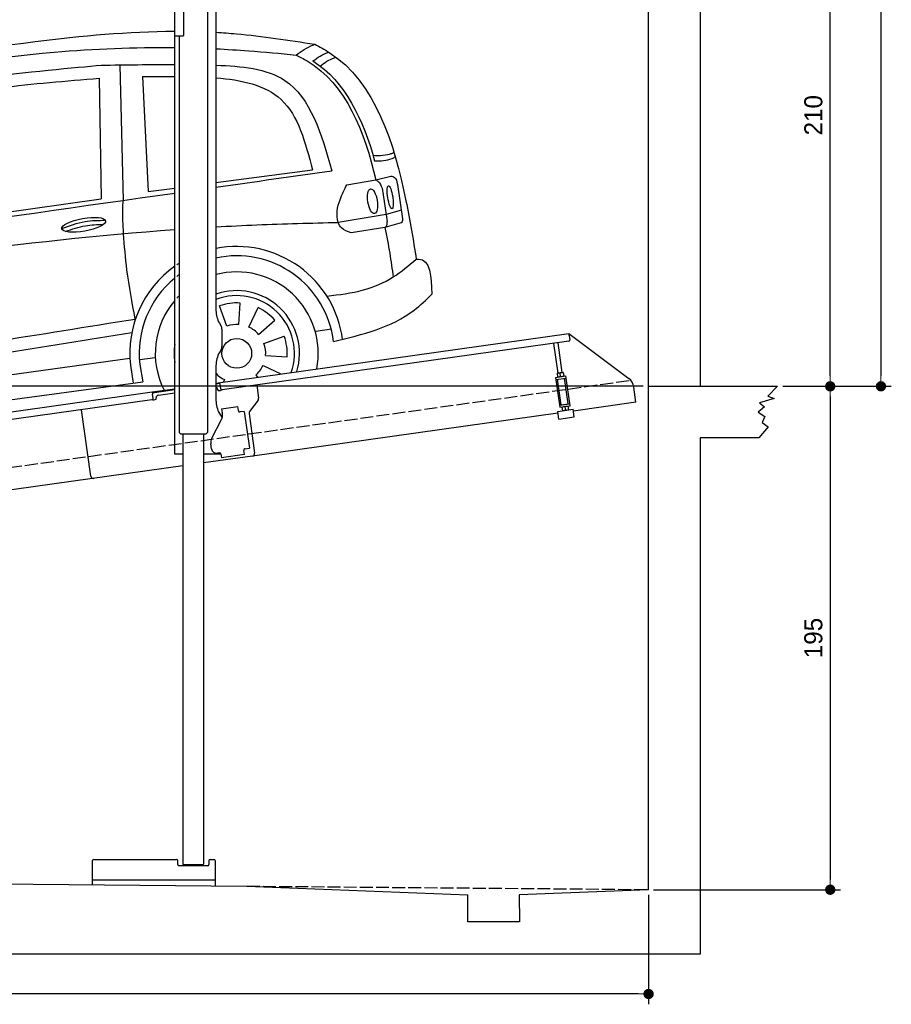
# Model space of a CAD drawing. Extents: x -311 to 6440, y -544 to 5914.
# Tile 5 of 6: x 3065 to 6440, y -544 to 3270. Entities that reach past the tile are written whole.
import ezdxf

# ---------------------------------------------------------------- set-up
doc = ezdxf.new("R2010")
doc.units = 0
doc.header["$LTSCALE"] = 10
doc.header["$MEASUREMENT"] = 0
doc.linetypes.add('GEN3', pattern=[6.25, 5, -1.25])
doc.layers.get('0').update_dxf_attribs({"linetype": 'CONTINUOUS'})
doc.layers.get('DEFPOINTS').update_dxf_attribs({"linetype": 'CONTINUOUS'})
for name, color, linetype in [('3', 6, 'GEN3'), ('CAR', 1, 'CONTINUOUS'), ('SICHTBARE_KANTEN_DIN_', 7, 'CONTINUOUS')]:
    doc.layers.add(name, color=color, linetype=linetype)
doc.layers.add('AM_0', color=7, linetype='CONTINUOUS', lineweight=30)
doc.layers.add('AM_5', color=3, linetype='CONTINUOUS', lineweight=15)
doc.dimstyles.new('KLAUS_DXF', dxfattribs={"dimscale": 20, "dimtxt": 3.5, "dimasz": 2, "dimexe": 2, "dimexo": 1, "dimgap": 1.5, "dimtad": 1, "dimlfac": 0.1, "dimdsep": 46, "dimtxsty": 'STANDARD', "dimblk": 'DOT', "dimcen": 2, "dimclrd": 256, "dimclre": 256, "dimclrt": 2, "dimadec": 0, "dimazin": 0, "dimtfac": 1, "dimtmove": 2, "dimatfit": 3, "dimfxl": 1, "dimtolj": 1, "dimarcsym": 0})

# ---------------------------------------------------------------- blocks, each defined once
blk = doc.blocks.new('_DOT')
at = {"color": 0, "linetype": 'ByBlock'}
blk.add_line((-0.5, 0), (-1, 0), dxfattribs=at)
at = {"color": 0, "linetype": 'ByBlock', "const_width": 0.5}
blk.add_lwpolyline([(-0.25, 0, 1), (0.25, 0, 1)], format="xyb", close=True, dxfattribs=at)
blk = doc.blocks.new('*D7')
at = {"layer": 'AM_5', "lineweight": -2, "transparency": 16777216}
for p, q in [((5479.5, 1850), (-240, 1850)), ((-200, -10), (-200, 1810)), ((178.1, -50), (-240, -50))]:
    blk.add_line(p, q, dxfattribs=at)
at = {"layer": 'DEFPOINTS', "color": 0, "transparency": 16777216}
for p in [(-200, 1850), (5499.5, 1850), (198.1, -50)]:
    blk.add_point(p, dxfattribs=at)
at = {"layer": 'AM_5', "lineweight": -2, "transparency": 16777216, "xscale": 40, "yscale": 40, "zscale": 40}
for p, rotation in [((-200, 1850), 90), ((-200, -50), 270)]:
    blk.add_blockref('_DOT', p, dxfattribs=dict(at, rotation=rotation))
at = {"layer": 'AM_5', "color": 2, "transparency": 16777216, "insert": (-265, 900), "char_height": 70, "attachment_point": 5, "rotation": 90}
blk.add_mtext('\\A1;190', dxfattribs=at)
blk = doc.blocks.new('*D8')
at = {"layer": 'AM_5', "lineweight": -2, "transparency": 16777216}
for p, q in [((179.7, 2850), (-240, 2850)), ((-200, 1890), (-200, 2810)), ((5479.5, 1850), (-240, 1850))]:
    blk.add_line(p, q, dxfattribs=at)
at = {"layer": 'DEFPOINTS', "color": 0, "transparency": 16777216}
for p in [(-200, 2850), (199.7, 2850), (5499.5, 1850)]:
    blk.add_point(p, dxfattribs=at)
at = {"layer": 'AM_5', "lineweight": -2, "transparency": 16777216, "xscale": 40, "yscale": 40, "zscale": 40}
for p, rotation in [((-200, 2850), 90), ((-200, 1850), 270)]:
    blk.add_blockref('_DOT', p, dxfattribs=dict(at, rotation=rotation))
at = {"layer": 'AM_5', "color": 2, "transparency": 16777216, "insert": (-265, 2350), "char_height": 70, "attachment_point": 5, "rotation": 90}
blk.add_mtext('\\A1;100', dxfattribs=at)
blk = doc.blocks.new('*D9')
at = {"layer": 'AM_5', "lineweight": -2, "transparency": 16777216}
for p, q in [((5719.5, 3950), (6243.4, 3950)), ((6203.4, 1890), (6203.4, 3910)), ((6223.4, 1850), (6243.4, 1850))]:
    blk.add_line(p, q, dxfattribs=at)
at = {"layer": 'DEFPOINTS', "color": 0, "transparency": 16777216}
for p in [(5699.5, 3950), (6203.4, 3950), (6203.4, 1850)]:
    blk.add_point(p, dxfattribs=at)
at = {"layer": 'AM_5', "lineweight": -2, "transparency": 16777216, "xscale": 40, "yscale": 40, "zscale": 40}
for p, rotation in [((6203.4, 3950), 90), ((6203.4, 1850), 270)]:
    blk.add_blockref('_DOT', p, dxfattribs=dict(at, rotation=rotation))
at = {"layer": 'AM_5', "color": 2, "transparency": 16777216, "insert": (6138.4, 2900), "char_height": 70, "attachment_point": 5, "rotation": 90}
blk.add_mtext('\\A1;210', dxfattribs=at)
blk = doc.blocks.new('*D10')
at = {"layer": 'AM_5', "lineweight": -2, "transparency": 16777216}
for p, q in [((6019.5, 1850), (6243.4, 1850)), ((6203.4, 1810), (6203.4, -60)), ((5519.5, -100), (6243.4, -100))]:
    blk.add_line(p, q, dxfattribs=at)
at = {"layer": 'DEFPOINTS', "color": 0, "transparency": 16777216}
for p in [(5999.5, 1850), (5499.5, -100), (6203.4, -100)]:
    blk.add_point(p, dxfattribs=at)
at = {"layer": 'AM_5', "lineweight": -2, "transparency": 16777216, "xscale": 40, "yscale": 40, "zscale": 40}
for p, rotation in [((6203.4, 1850), 90), ((6203.4, -100), 270)]:
    blk.add_blockref('_DOT', p, dxfattribs=dict(at, rotation=rotation))
at = {"layer": 'AM_5', "color": 2, "transparency": 16777216, "insert": (6138.4, 875), "char_height": 70, "attachment_point": 5, "rotation": 90}
blk.add_mtext('\\A1;195', dxfattribs=at)
blk = doc.blocks.new('*D11')
at = {"layer": 'AM_5', "lineweight": -2, "transparency": 16777216}
for p, q in [((200, -70), (200, -543.8)), ((5500, -120), (5500, -543.8)), ((5460, -503.8), (240, -503.8))]:
    blk.add_line(p, q, dxfattribs=at)
at = {"layer": 'DEFPOINTS', "color": 0, "transparency": 16777216}
for p in [(200, -50), (5500, -100), (200, -503.8)]:
    blk.add_point(p, dxfattribs=at)
at = {"layer": 'AM_5', "lineweight": -2, "transparency": 16777216, "xscale": 40, "yscale": 40, "zscale": 40, "rotation": 180}
blk.add_blockref('_DOT', (200, -503.8), dxfattribs=at)
at = {"layer": 'AM_5', "lineweight": -2, "transparency": 16777216, "xscale": 40, "yscale": 40, "zscale": 40}
blk.add_blockref('_DOT', (5500, -503.8), dxfattribs=at)
at = {"layer": 'AM_5', "color": 2, "transparency": 16777216, "insert": (2850, -438.8), "char_height": 70, "attachment_point": 5}
blk.add_mtext('\\A1;530', dxfattribs=at)
blk = doc.blocks.new('*D12')
at = {"layer": 'AM_5', "lineweight": -2, "transparency": 16777216}
for p, q in [((5519.5, 5400), (6440, 5400)), ((6400, 5360), (6400, 1890)), ((6019.5, 1850), (6440, 1850))]:
    blk.add_line(p, q, dxfattribs=at)
at = {"layer": 'DEFPOINTS', "color": 0, "transparency": 16777216}
for p in [(5499.5, 5400), (5999.5, 1850), (6400, 1850)]:
    blk.add_point(p, dxfattribs=at)
at = {"layer": 'AM_5', "lineweight": -2, "transparency": 16777216, "xscale": 40, "yscale": 40, "zscale": 40}
for p, rotation in [((6400, 5400), 90), ((6400, 1850), 270)]:
    blk.add_blockref('_DOT', p, dxfattribs=dict(at, rotation=rotation))
at = {"layer": 'AM_5', "color": 2, "transparency": 16777216, "insert": (6335, 3625), "char_height": 70, "attachment_point": 5, "rotation": 90}
blk.add_mtext('\\A1;355', dxfattribs=at)
blk = doc.blocks.new('CAR_EG')
at = {"layer": 'CAR'}
for p, q in [((34639.7, 2740.1), (34652.1, 2215)), ((34559.8, 2688), (34567.6, 2220.6)), ((34726.8, 2694.7), (34748.7, 2249.2)), ((35011.8, 2284.1), (35385, 2333.6)), ((35518.8, 2275.9), (35630.7, 2294.7)), ((35630.7, 2294.7), (35688.5, 2309)), ((34748.7, 2249.2), (34851.8, 2262.9)), ((35655.1, 2262.7), (35674.7, 2133.9)), ((35714.1, 2277.1), (35734.7, 2143.7)), ((33852.2, 2120.1), (34567.6, 2220.6)), ((35729.9, 2176.6), (35670.5, 2160.2)), ((35670.5, 2160.2), (35485.3, 2130)), ((35666.2, 2110), (35534.7, 2089.5)), ((35729.3, 2128.1), (35666.2, 2110)), ((35053.8, 1727.9), (35025.3, 1806.1)), ((35100, 1734.4), (35105.8, 1817.4)), ((35139.6, 1724.2), (35174.8, 1799.6)), ((35176.9, 1696.1), (35239.7, 1750.7)), ((35399.1, 1708.7), (35459.1, 1717.1)), ((35197.6, 1660.9), (35275.8, 1689.3)), ((32765, 1337.2), (34678.2, 1603.8)), ((34716.5, 1598.7), (34776.5, 1607.1)), ((34980.2, 1630.3), (34978.9, 1630.4)), ((35204.1, 1614.6), (35287.1, 1608.8)), ((34680.4, 1576.3), (34691.1, 1507.2)), ((34716.8, 1579.5), (34728.2, 1512.2)), ((35193.9, 1575), (35262.7, 1542.9)), ((35165.8, 1537.8), (35172.3, 1530.2)), ((32742.6, 1242.5), (34728.2, 1512.2)), ((35044.7, 1520.8), (35040.5, 1511.7))]:
    blk.add_line(p, q, dxfattribs=at)
blk.add_circle((35092.2, 1622.5), 57.7, dxfattribs=at)
for centre, radius, start, end in [((35091.7, 1622.4), 413.9, 7.4502, 101.132), ((35092.1, 1622.5), 377.8, 6.9984, 102.2781), ((35091.7, 1622.4), 413.9, 125.4253, 186.406), ((35091.7, 1622.4), 413.9, 122.5773, 124.0774), ((35092.1, 1622.5), 377.8, 129.5051, 186.5391), ((35092.1, 1622.5), 377.8, 126.2281, 127.9499), ((35092.2, 1622.5), 315.6, 349.0523, 104.7507), ((35092.2, 1622.5), 315.6, 135.0283, 137.4054), ((35092.2, 1622.5), 242.9, 343.0405, 109.3227), ((35092.2, 1622.5), 223.8, 340.7386, 111.0496), ((35092.2, 1622.5), 315.6, 139.5971, 206.9477), ((35092.2, 1622.5), 195.4, 86, 110), ((35092.2, 1622.5), 195.4, 41, 65), ((35092.2, 1622.5), 112.2, 86, 110), ((35092.2, 1622.5), 112.2, 41, 65), ((35092.2, 1622.5), 195.4, 356, 20), ((35092.2, 1622.5), 242.9, 171.7421, 188.2579), ((35092.2, 1622.5), 112.2, 356, 20), ((35092.2, 1622.5), 112.2, 311, 335), ((35092.2, 1622.5), 112.2, 224.2663, 245)]:
    blk.add_arc(centre, radius, start, end, dxfattribs=at)
for centre, major_axis, ratio in [((35618.1, 2211.7), (-7.7, 47.6), 0.380274), ((35686.7, 2227.1), (-7.2, 44.5), 0.21161), ((34499.5, 2120.6), (-85, -15.3), 0.28676)]:
    blk.add_ellipse(centre, major_axis=major_axis, ratio=ratio, dxfattribs=at)
for points, knots in [([(33596.2, 2718.6), (33833.8, 2759.2), (34248.6, 2830.2), (34671.7, 2869.7), (34851.8, 2870.2)], [0, 0, 0, 0, 724.09838, 1264.268143, 1264.268143, 1264.268143, 1264.268143]), ([(35011.8, 2866.1), (35038.1, 2864.7), (35166.1, 2855.5), (35293.3, 2835.6), (35394.4, 2819.7)], [1424.465745, 1424.465745, 1424.465745, 1424.465745, 1503.595542, 1810.064944, 1810.064944, 1810.064944, 1810.064944]), ([(33641.3, 2687.7), (33888.6, 2727.9), (34289.4, 2793.1), (34696.2, 2808.8), (34851.8, 2807)], [0, 0, 0, 0, 750.99467, 1217.35525, 1217.35525, 1217.35525, 1217.35525]), ([(35011.8, 2802.3), (35054.1, 2800.3), (35157.6, 2794), (35260.7, 2784.1), (35321.7, 2778.2)], [1377.255793, 1377.255793, 1377.255793, 1377.255793, 1504.323614, 1688.05271, 1688.05271, 1688.05271, 1688.05271]), ([(35321.7, 2778.2), (35342.8, 2792.7), (35366, 2808.7), (35392, 2818.8), (35394.4, 2819.7)], [0, 0, 0, 0, 76.349046, 83.782466, 83.782466, 83.782466, 83.782466]), ([(35387.3, 2755), (35405.2, 2768.5), (35425, 2782.3), (35447.9, 2789.2), (35447.9, 2789.2)], [11.054346, 11.054346, 11.054346, 11.054346, 77.145156, 82.826799, 82.826799, 82.826799, 82.826799]), ([(35394.4, 2819.7), (35413.4, 2809.6), (35623.4, 2697.4), (35727.5, 2349.6), (35775.9, 2061.2), (35787.3, 1987)], [0, 0, 0, 0, 64.276315, 710.727442, 938.589682, 938.589682, 938.589682, 938.589682]), ([(35321.7, 2778.2), (35336.3, 2770.8), (35510.1, 2682.4), (35587.5, 2480.4), (35630.7, 2294.7)], [0, 0, 0, 0, 48.860332, 582.287096, 582.287096, 582.287096, 582.287096]), ([(35415.1, 2735.6), (35432.4, 2748.6), (35451.7, 2761.7), (35473.8, 2768.4), (35477.3, 2769.4)], [13.409392, 13.409392, 13.409392, 13.409392, 77.145156, 82.826799, 82.826799, 82.826799, 82.826799]), ([(33203.6, 2456.4), (33274.2, 2503.5), (33505.2, 2604.9), (34003.4, 2687.4), (34469.5, 2730.1), (34567.3, 2738.8)], [0, 0, 0, 0, 57.768711, 889.406275, 1467.79431, 1467.79431, 1467.79431, 1467.79431]), ([(35011.8, 2738.7), (35109.5, 2735.6), (35350.5, 2712.4), (35419.6, 2471.8), (35460.3, 2330)], [442.147822, 442.147822, 442.147822, 442.147822, 716.95363, 1111.278446, 1111.278446, 1111.278446, 1111.278446]), ([(33855.2, 2598.7), (33961.7, 2617.6), (34195, 2659.1), (34431.3, 2677.8), (34559.8, 2688)], [0, 0, 0, 0, 324.185882, 710.565468, 710.565468, 710.565468, 710.565468]), ([(35011.8, 2690), (35108.9, 2682.3), (35306.7, 2639.4), (35358.1, 2438.7), (35385, 2333.6)], [277.078801, 277.078801, 277.078801, 277.078801, 547.768352, 845.442932, 845.442932, 845.442932, 845.442932]), ([(35620, 2390.1), (35643.9, 2386.1), (35679.3, 2392.1), (35696.9, 2398.4), (35700.1, 2401.6)], [16.339016, 16.339016, 16.339016, 16.339016, 83.836398, 97.62384, 97.62384, 97.62384, 97.62384]), ([(35626.2, 2367.7), (35650.3, 2368), (35676.3, 2369.6), (35702.4, 2381.4), (35706.2, 2383.7)], [14.612863, 14.612863, 14.612863, 14.612863, 83.836398, 97.62384, 97.62384, 97.62384, 97.62384]), ([(35630.7, 2294.7), (35634.1, 2292.5), (35645.7, 2285.2), (35651.1, 2272.1), (35654.9, 2263)], [0, 0, 0, 0, 11.938041, 40.636138, 40.636138, 40.636138, 40.636138]), ([(35688.3, 2309.2), (35693.6, 2308.1), (35709.1, 2304.7), (35712.1, 2288.1), (35714.1, 2277.1)], [0, 0, 0, 0, 15.105317, 44.64506, 44.64506, 44.64506, 44.64506]), ([(35534.7, 2089.5), (35521, 2094.1), (35499.1, 2101.5), (35473.5, 2149.2), (35486.8, 2212.3), (35509.3, 2257.1), (35518.8, 2275.9)], [0, 0, 0, 0, 41.338963, 66.388398, 154.515785, 218.271425, 218.271425, 218.271425, 218.271425]), ([(34653.8, 2086.3), (34652.7, 2107), (34650.4, 2149.9), (34651.5, 2192.8), (34652.1, 2215)], [0, 0, 0, 0, 62.134738, 128.77888, 128.77888, 128.77888, 128.77888]), ([(34414.7, 2105.9), (34444.4, 2117), (34498.7, 2137.2), (34556.5, 2137.7), (34582.7, 2138)], [0, 0, 0, 0, 94.349912, 172.189199, 172.189199, 172.189199, 172.189199]), ([(35729.9, 2128.6), (35731.5, 2130.3), (35735.3, 2134.4), (35735, 2140), (35734.8, 2143.3)], [0, 0, 0, 0, 6.733157, 16.071322, 16.071322, 16.071322, 16.071322]), ([(32657.7, 1810.8), (32801.3, 1833.7), (33529.6, 1949.8), (34261.4, 2059.7), (34851.8, 2102.1)], [0, 0, 0, 0, 436.512598, 2212.794207, 2212.794207, 2212.794207, 2212.794207]), ([(34429.5, 2094.8), (34454.7, 2104.1), (34502, 2120.2), (34552, 2121.5), (34575.3, 2121.7)], [14.4466, 14.4466, 14.4466, 14.4466, 94.349912, 163.782287, 163.782287, 163.782287, 163.782287]), ([(35011.8, 2112.5), (35064.7, 2115.5), (35222.4, 2123.3), (35380.3, 2127.3), (35485.3, 2130)], [2373.184352, 2373.184352, 2373.184352, 2373.184352, 2532.063256, 2847.072184, 2847.072184, 2847.072184, 2847.072184]), ([(35666.2, 2110), (35669, 2112.8), (35675.5, 2119.3), (35675, 2128.6), (35674.7, 2133.9)], [0, 0, 0, 0, 11.437525, 26.438325, 26.438325, 26.438325, 26.438325]), ([(35666.2, 2110), (35672.7, 2076.7), (35685, 2013.1), (35693.7, 1949), (35697.9, 1918.4)], [0, 0, 0, 0, 101.656984, 194.273962, 194.273962, 194.273962, 194.273962]), ([(34699.2, 1755.6), (34687.1, 1818.8), (34666.1, 1928.2), (34657.5, 2039.3), (34653.8, 2086.3)], [0, 0, 0, 0, 192.694408, 334.004566, 334.004566, 334.004566, 334.004566]), ([(35441.3, 1844.4), (35489, 1850), (35578.3, 1860.3), (35697.6, 1911.2), (35758.5, 1962.6), (35787.2, 1987)], [0, 0, 0, 0, 143.496133, 268.98521, 381.663458, 381.663458, 381.663458, 381.663458]), ([(35787.2, 1987), (35790.1, 1987.2), (35842.2, 1991.7), (35845.3, 1919.7), (35848.1, 1851.6)], [0, 0, 0, 0, 8.375582, 154.052329, 154.052329, 154.052329, 154.052329]), ([(35467.1, 1668.5), (35579.2, 1695.7), (35722.4, 1730.4), (35825.7, 1830), (35848.1, 1851.6)], [0, 0, 0, 0, 334.651477, 427.31153, 427.31153, 427.31153, 427.31153]), ([(32711.4, 1460.7), (32972.1, 1496.8), (33450.2, 1562.9), (34112.9, 1660.8), (34514.4, 1725.8), (34699.2, 1755.6)], [0, 0, 0, 0, 789.48509, 1447.853915, 2009.615295, 2009.615295, 2009.615295, 2009.615295]), ([(32738.3, 1414.9), (32999, 1451), (33477.1, 1517.1), (34126.3, 1613), (34514.4, 1675.6), (34685.8, 1703.3)], [0, 0, 0, 0, 789.48509, 1447.853915, 1968.782349, 1968.782349, 1968.782349, 1968.782349])]:
    blk.add_open_spline(points, degree=3, knots=knots, dxfattribs=at)
for points in [[(35387.3, 2755), (35513.1, 2675.3), (35581.5, 2528.6), (35626.2, 2367.7)], [(34567.3, 2738.8), (34660.7, 2740.2), (34754.2, 2741.5), (34851.8, 2741.2)], [(34726.8, 2694.7), (34767.9, 2695), (34809.1, 2695.3), (34851.8, 2695.1)], [(35011.8, 2266.3), (35161.3, 2287.5), (35310.8, 2308.7), (35460.3, 2330)], [(32710, 1939.3), (33423.9, 2040.7), (34137.9, 2142.1), (34851.8, 2243.5)]]:
    blk.add_open_spline(points, degree=3, dxfattribs=at)

msp = doc.modelspace()

# ---------------------------------------------------------------- linework, layer by layer
for p, q in [((5699.503, 5600.005), (5699.503, 1850.005)), ((3664.715, 3207.64), (3664.715, 3587.64)), ((3700.715, 3210.64), (3700.715, 3467.64)), ((3824.715, 3452.64), (3824.715, 2144.272)), ((3791.713, 3427.911), (3791.812, 1671.652)), ((3664.715, 1587.64), (3664.715, 3207.64)), ((3664.715, 3207.64), (3697.715, 3207.64)), ((3681.725, 3207.64), (3681.812, 1671.629)), ((3838.112, 2094.272), (3844.366, 2083.441)), ((3847.715, 2070.941), (3847.715, 2004.338)), ((3824.715, 1862.792), (5191.605, 2054.896)), ((5190.829, 2024.492), (3849.015, 1835.912)), ((5192.718, 2046.974), (5191.605, 2054.896)), ((5191.605, 2054.896), (5423.542, 1880.119)), ((5192.718, 2046.974), (5195.084, 2030.139)), ((3844.366, 1991.838), (3838.112, 1981.008)), ((5149.635, 1900.856), (5133.393, 2016.42)), ((5165.479, 1903.082), (5149.237, 2018.647)), ((3824.715, 1931.008), (3824.715, 1794.697)), ((5139.811, 1884.53), (5179.422, 1890.096)), ((5139.811, 1884.53), (5156.094, 1768.668)), ((5140.925, 1876.607), (5180.535, 1882.174)), ((5146.416, 1900.403), (5145.734, 1899.87)), ((5145.734, 1899.87), (5147.673, 1886.072)), ((5168.697, 1903.535), (5146.416, 1900.403)), ((5161.328, 1778.492), (5147.411, 1877.519)), ((5148.476, 1885.747), (5147.673, 1886.072)), ((5159.407, 1888.803), (5157.766, 1900.479)), ((5168.697, 1903.535), (5169.5, 1903.21)), ((5169.5, 1903.21), (5171.439, 1889.412)), ((5170.757, 1888.879), (5171.439, 1889.412)), ((5187.966, 1782.236), (5174.049, 1881.263)), ((5195.705, 1774.235), (5179.422, 1890.096)), ((3577.468, 1828.044), (3664.715, 1840.305)), ((3664.715, 1836.266), (3578.025, 1824.083)), ((3840.446, 1860.963), (3824.715, 1858.753)), ((3830.99, 1838.428), (3831.129, 1837.438)), ((3836.776, 1833.182), (3841.728, 1833.878)), ((3843.368, 1840.168), (3839.889, 1864.925)), ((3982.702, 1854.701), (3989.78, 1804.338)), ((5451.216, 1788.433), (5442.964, 1847.146)), ((5999.51, 1850.005), (5961.803, 1812.157)), ((959.991, 1460.181), (3577.468, 1828.044)), ((3576.692, 1797.64), (959.991, 1429.886)), ((3577.468, 1828.044), (3578.581, 1820.121)), ((3580.947, 1803.287), (3578.581, 1820.121)), ((3584.258, 1797.693), (3589.209, 1798.389)), ((3593.465, 1804.036), (3593.326, 1805.027)), ((3601.836, 1816.321), (3664.715, 1825.158)), ((3987.863, 1796.928), (3954.55, 1752.719)), ((5986.079, 1802.168), (5929.673, 1785.756)), ((5961.803, 1812.157), (5986.079, 1802.168)), ((3340.553, 1501.897), (3304.368, 1759.367)), ((3340.553, 1501.897), (3304.368, 1759.367)), ((3846.658, 1762.873), (3909.044, 1771.641)), ((3846.658, 1762.873), (3848.884, 1747.029)), ((3911.271, 1755.797), (3909.044, 1771.641)), ((3911.271, 1755.797), (3911.41, 1754.807)), ((5148.251, 1752.62), (5207.668, 1760.971)), ((5154.981, 1776.59), (5194.592, 1782.157)), ((5156.094, 1768.668), (5195.705, 1774.235)), ((5161.328, 1778.492), (5187.966, 1782.236)), ((5164.759, 1769.886), (5164.077, 1769.353)), ((5164.077, 1769.353), (5166.016, 1755.554)), ((5166.819, 1755.23), (5166.016, 1755.554)), ((5166.864, 1778.26), (5166.725, 1779.251)), ((5176.109, 1769.961), (5177.75, 1758.286)), ((5182.709, 1780.487), (5182.569, 1781.477)), ((5187.04, 1773.017), (5187.843, 1772.693)), ((5187.843, 1772.693), (5189.782, 1758.895)), ((5189.1, 1758.361), (5189.782, 1758.895)), ((5211.843, 1731.263), (5207.668, 1760.971)), ((5451.216, 1788.433), (5208.6, 1754.336)), ((5948.951, 1770.772), (5923.961, 1750.079)), ((5929.673, 1785.756), (5948.951, 1770.772)), ((3808.53, 1648.529), (3846, 1722.069)), ((3838.112, 1744.697), (3848.154, 1727.305)), ((3849.474, 1742.83), (3848.884, 1747.029)), ((3917.058, 1750.551), (3918.048, 1750.69)), ((3933.892, 1752.917), (3918.048, 1750.69)), ((3933.892, 1752.917), (3953.933, 1610.319)), ((3952.633, 1745.309), (3974.325, 1590.968)), ((5149.184, 1745.986), (3965.814, 1579.674)), ((5152.427, 1722.912), (5148.251, 1752.62)), ((5152.427, 1722.912), (5211.843, 1731.263)), ((5923.961, 1750.079), (5950.379, 1732.954)), ((5950.379, 1732.954), (5940.383, 1709.407)), ((5963.231, 1692.995), (5926.817, 1650.005)), ((5940.383, 1709.407), (5963.231, 1692.995)), ((3688.804, 1664.638), (3681.803, 1671.637)), ((3784.804, 1664.643), (3688.804, 1664.638)), ((3696.812, 1664.638), (3696.906, -1.38)), ((3776.812, 1664.643), (3776.902, -1.34)), ((3784.804, 1664.643), (3791.812, 1671.652)), ((5699.503, 1650.005), (5699.503, -349.995)), ((5926.817, 1650.005), (5699.503, 1650.005)), ((3807.839, 1607.963), (3805.056, 1627.769)), ((3932.843, 1602.305), (3932.982, 1601.315)), ((3938.089, 1608.092), (3937.099, 1607.953)), ((3938.089, 1608.092), (3953.933, 1610.319)), ((3696.808, 1587.64), (3664.715, 1587.64)), ((3844.02, 1587.64), (3776.808, 1587.64)), ((3965.814, 1579.674), (3776.81, 1553.111)), ((3838.35, 1592.055), (3830.428, 1590.941)), ((3843.997, 1587.799), (3846.085, 1572.945)), ((3935.209, 1585.471), (3846.085, 1572.945)), ((3935.209, 1585.471), (3932.982, 1601.315)), ((3696.811, 1541.868), (959.991, 1157.233)), ((3346.885, -80.259), (3346.885, 12.642)), ((3351.885, 17.642), (3671.885, 17.642)), ((3676.885, -2.358), (3676.885, 12.642)), ((3796.885, 12.642), (3796.885, -2.358)), ((3801.885, 17.642), (3816.885, 17.642)), ((3821.885, 12.642), (3821.885, -84.826)), ((3791.885, -7.358), (3681.885, -7.358)), ((3697.886, -2.361), (3696.886, -1.361)), ((3697.886, -2.361), (3775.886, -2.356)), ((3710.886, -2.36), (3710.886, -7.358)), ((3762.886, -2.357), (3762.886, -7.358)), ((3775.886, -2.356), (3776.902, -1.34)), ((199.51, -49.995), (3944.51, -86.005)), ((3821.885, -62.358), (3346.885, -62.358)), ((3944.51, -86.005), (4799.51, -120.083)), ((5499.51, -99.995), (4999.056, -120.083)), ((4799.51, -224.995), (4799.51, -120.083)), ((4999.056, -120.083), (4999.51, -224.995)), ((4999.51, -224.995), (4799.51, -224.995)), ((5699.503, -349.995), (-0.481, -349.995))]:
    msp.add_line(p, q)
msp.add_polyline3d([(3843.994, 1587.803, 0), (3843.994, 1587.803, 0), (3843.994, 1587.813, 0), (3843.994, 1587.823, 0), (3843.994, 1587.833, 0), (3843.994, 1587.833, 0), (3843.994, 1587.843, 0), (3843.994, 1587.853, 0), (3843.984, 1587.863, 0), (3843.984, 1587.863, 0), (3843.984, 1587.873, 0), (3843.984, 1587.883, 0), (3843.984, 1587.893, 0), (3843.984, 1587.903, 0), (3843.984, 1587.903, 0), (3843.984, 1587.913, 0), (3843.974, 1587.923, 0), (3843.974, 1587.933, 0), (3843.974, 1587.933, 0), (3843.974, 1587.943, 0), (3843.974, 1587.953, 0), (3843.974, 1587.963, 0), (3843.974, 1587.963, 0), (3843.974, 1587.973, 0), (3843.964, 1587.983, 0), (3843.964, 1587.993, 0), (3843.964, 1588.003, 0), (3843.964, 1588.003, 0), (3843.964, 1588.013, 0), (3843.964, 1588.023, 0), (3843.964, 1588.033, 0), (3843.954, 1588.033, 0), (3843.954, 1588.043, 0), (3843.954, 1588.053, 0), (3843.954, 1588.063, 0), (3843.954, 1588.063, 0), (3843.954, 1588.073, 0), (3843.944, 1588.083, 0), (3843.944, 1588.093, 0), (3843.944, 1588.103, 0), (3843.944, 1588.103, 0), (3843.944, 1588.113, 0), (3843.944, 1588.123, 0), (3843.944, 1588.133, 0), (3843.934, 1588.133, 0), (3843.934, 1588.143, 0), (3843.934, 1588.153, 0), (3843.934, 1588.163, 0), (3843.934, 1588.163, 0), (3843.934, 1588.173, 0), (3843.924, 1588.183, 0), (3843.924, 1588.193, 0), (3843.924, 1588.203, 0), (3843.924, 1588.203, 0), (3843.924, 1588.213, 0), (3843.924, 1588.223, 0), (3843.914, 1588.233, 0), (3843.914, 1588.233, 0), (3843.914, 1588.243, 0), (3843.914, 1588.253, 0), (3843.914, 1588.263, 0), (3843.904, 1588.273, 0), (3843.904, 1588.273, 0), (3843.904, 1588.283, 0), (3843.904, 1588.293, 0), (3843.904, 1588.303, 0), (3843.894, 1588.303, 0), (3843.894, 1588.313, 0), (3843.894, 1588.323, 0), (3843.894, 1588.333, 0), (3843.894, 1588.333, 0), (3843.894, 1588.343, 0), (3843.884, 1588.353, 0), (3843.884, 1588.363, 0), (3843.884, 1588.373, 0), (3843.884, 1588.373, 0), (3843.884, 1588.383, 0), (3843.874, 1588.393, 0), (3843.874, 1588.403, 0), (3843.874, 1588.403, 0), (3843.874, 1588.413, 0), (3843.864, 1588.423, 0), (3843.864, 1588.433, 0), (3843.864, 1588.433, 0), (3843.864, 1588.443, 0), (3843.864, 1588.453, 0), (3843.854, 1588.463, 0), (3843.854, 1588.473, 0), (3843.854, 1588.473, 0), (3843.854, 1588.483, 0), (3843.854, 1588.493, 0), (3843.844, 1588.503, 0), (3843.844, 1588.503, 0), (3843.844, 1588.513, 0), (3843.844, 1588.523, 0), (3843.834, 1588.533, 0), (3843.834, 1588.533, 0), (3843.834, 1588.543, 0), (3843.834, 1588.553, 0), (3843.824, 1588.563, 0), (3843.824, 1588.573, 0), (3843.824, 1588.573, 0), (3843.824, 1588.583, 0), (3843.824, 1588.593, 0), (3843.814, 1588.603, 0), (3843.814, 1588.603, 0), (3843.814, 1588.613, 0), (3843.814, 1588.623, 0), (3843.804, 1588.633, 0), (3843.804, 1588.633, 0), (3843.804, 1588.643, 0), (3843.804, 1588.653, 0), (3843.794, 1588.663, 0), (3843.794, 1588.673, 0), (3843.794, 1588.673, 0), (3843.794, 1588.683, 0), (3843.784, 1588.693, 0), (3843.784, 1588.703, 0), (3843.784, 1588.703, 0), (3843.784, 1588.713, 0), (3843.774, 1588.723, 0), (3843.774, 1588.733, 0), (3843.774, 1588.733, 0), (3843.764, 1588.743, 0), (3843.764, 1588.753, 0), (3843.764, 1588.763, 0), (3843.764, 1588.763, 0), (3843.754, 1588.773, 0)])
for centre, radius, start, end in [((3697.715, 3210.64), 3, 270, 0), ((3924.715, 2144.272), 100, 180, 210), ((3822.715, 2070.941), 25, 0, 30), ((5190.133, 2029.443), 5, 278, 8), ((3822.715, 2004.338), 25, 330, 0), ((3924.715, 1931.008), 100, 150, 180), ((5154.093, 1883.508), 17.367, 77.77582, 118.212327), ((5151.202, 1904.049), 17.313, 257.73743, 298.290578), ((5165.983, 1885.146), 17.396, 77.82749, 118.186832), ((5163.081, 1905.803), 17.392, 257.805999, 298.168278), ((5393.451, 1840.187), 50, 8, 53), ((3821.087, 1837.036), 10, 8, 68.728945), ((3836.08, 1838.134), 5, 188, 278), ((3841.032, 1838.83), 5, 278, 334.763283), ((3848.32, 1840.864), 5, 188, 278), ((3575.996, 1802.591), 5, 278, 8), ((3583.562, 1802.645), 5, 221.236717, 278), ((3588.513, 1803.34), 5, 278, 8), ((3603.228, 1806.418), 10, 98, 188), ((3924.715, 1794.697), 100, 180, 210), ((3979.877, 1802.946), 10, 323, 8), ((3916.362, 1755.503), 5, 188, 278), ((5172.436, 1752.99), 17.367, 77.77582, 118.212327), ((5169.545, 1773.531), 17.313, 257.73743, 298.290578), ((5184.326, 1754.629), 17.396, 77.82749, 118.186832), ((5181.424, 1775.286), 17.392, 257.805999, 298.168278), ((3814.815, 1737.959), 35, 333, 8), ((3962.536, 1746.701), 10, 143, 188), ((3841.831, 1974.245), 320.958, 254.679341, 254.686099), ((3839.715, 1632.64), 35, 153, 188), ((3827.644, 1610.747), 20, 188, 278), ((3937.794, 1603.001), 5, 98, 188), ((3839.046, 1587.103), 5, 19.536959, 98), ((3964.422, 1589.576), 10, 278, 8), ((3350.456, 1503.289), 10, 188, 278), ((3350.456, 1503.289), 10, 188, 278), ((3351.885, 12.642), 5, 90, 180), ((3671.885, 12.642), 5, 0, 90), ((3801.885, 12.642), 5, 90, 180), ((3816.885, 12.642), 5, 0, 90), ((3681.885, -2.358), 5, 180, 270), ((3791.885, -2.358), 5, 270, 0)]:
    msp.add_arc(centre, radius, start, end)
at = {"layer": '3'}
for p, q in [((423.4, 1169.675), (5430.808, 1873.42)), ((3944.51, -86.005), (5499.51, -99.096))]:
    msp.add_line(p, q, dxfattribs=at)
at = {"layer": 'SICHTBARE_KANTEN_DIN_'}
for p, q in [((5499.51, -99.995), (5499.51, 5400.005)), ((5499.51, 1850.005), (5999.51, 1850.005))]:
    msp.add_line(p, q, dxfattribs=at)

# ---------------------------------------------------------------- block references
at = {"layer": 'AM_0'}
msp.add_blockref('CAR_EG', (-31187.084, 355.11), dxfattribs=at)

# ---------------------------------------------------------------- dimensions: what is measured, and where the dimension line sits
at = {"layer": 'AM_5'}
dim = msp.add_linear_dim(base=(6399.991, 1850.005), p1=(5499.51, 5400.005), p2=(5999.51, 1850.005), angle=90, dimstyle='KLAUS_DXF', dxfattribs=at)
dim.commit()
dim.dimension.update_dxf_attribs({"geometry": '*D12', "text_midpoint": (6334.991, 3625.005)})
for base, p1, p2, override, picture, middle in [((6203.387, 3950.005), (6203.387, 1850.005), (5699.503, 3950.005), {"dimtzin": 7}, '*D9', (6138.387, 2900.005)), ((-200, 2850.005), (5499.51, 1850.005), (199.717, 2850.005), {"dimpost": '', "dimtol": 0, "dimlim": 0, "dimtp": 0, "dimtm": 0, "dimtfac": 1, "dimtdec": 2, "dimtolj": 1, "dimtzin": 7}, '*D8', (-265, 2350.005)), ((-200, 1850.005), (198.068, -49.982), (5499.51, 1850.005), {"dimtol": 0, "dimlim": 0, "dimtp": 0, "dimtm": 0, "dimtfac": 1, "dimtdec": 2, "dimtolj": 1, "dimtzin": 7}, '*D7', (-265, 900.012)), ((6203.387, -99.995), (5999.51, 1850.005), (5499.51, -99.995), {"dimtzin": 7}, '*D10', (6138.387, 875.005))]:
    dim = msp.add_linear_dim(base=base, p1=p1, p2=p2, angle=90, dimstyle='KLAUS_DXF', override=override, dxfattribs=at)
    dim.commit()
    dim.dimension.update_dxf_attribs({"geometry": picture, "text_midpoint": middle})
dim = msp.add_linear_dim(base=(199.991, -503.839), p1=(5499.991, -100), p2=(199.991, -50), dimstyle='KLAUS_DXF', override={"dimtzin": 7}, dxfattribs=at)
dim.commit()
dim.dimension.update_dxf_attribs({"geometry": '*D11', "text_midpoint": (2849.991, -438.839)})

doc.saveas('drawing.dxf')
